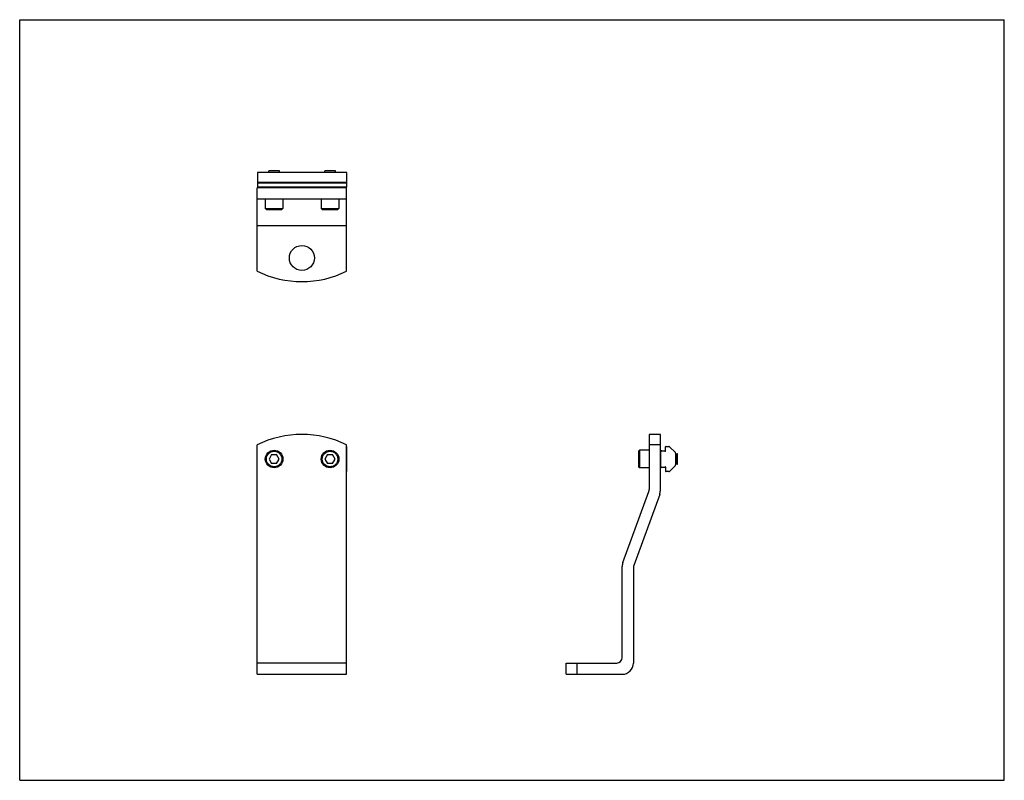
# Model space of a CAD drawing. Header units: inches. Extents: x 0 to 22, y 0 to 17.
import ezdxf

# ---------------------------------------------------------------- set-up
doc = ezdxf.new("R2010")
doc.units = ezdxf.units.IN
doc.header["$LTSCALE"] = 1.21
doc.header["$MEASUREMENT"] = 0
doc.layers.get('0').update_dxf_attribs({"linetype": 'CONTINUOUS'})
doc.layers.add('MANIFOLD_SOLID_BREP_1767_BL0', color=7, linetype='CONTINUOUS')
doc.layers.add('MANIFOLD_SOLID_BREP_2719_BL1', color=7, linetype='CONTINUOUS')

# ---------------------------------------------------------------- blocks, each defined once
blk = doc.blocks.new('MANIFOLD_SOLID_BREP_1767_BL0', base_point=(10, 7.998))
at = {"layer": 'MANIFOLD_SOLID_BREP_1767_BL0', "color": 7, "linetype": 'CONTINUOUS'}
for p, q in [((5.57, 13.625), (5.566, 13.621)), ((5.566, 13.586), (5.566, 13.621)), ((5.803, 13.621), (5.566, 13.621)), ((5.799, 13.625), (5.57, 13.625)), ((5.799, 13.625), (5.803, 13.621)), ((5.803, 13.586), (5.803, 13.621)), ((6.82, 13.625), (6.816, 13.621)), ((6.816, 13.586), (6.816, 13.621)), ((7.053, 13.621), (6.816, 13.621)), ((7.049, 13.625), (6.82, 13.625)), ((7.049, 13.625), (7.053, 13.621)), ((7.053, 13.586), (7.053, 13.621)), ((5.305, 11.379), (5.305, 13.245)), ((7.305, 13.245), (5.305, 13.245)), ((5.566, 13.245), (5.566, 13.258)), ((5.803, 13.245), (5.803, 13.258)), ((6.816, 13.245), (6.816, 13.258)), ((7.053, 13.245), (7.053, 13.258)), ((7.305, 11.379), (7.305, 13.245)), ((5.305, 12.995), (7.305, 12.995)), ((5.488, 12.995), (5.488, 12.783)), ((5.881, 12.995), (5.881, 12.783)), ((6.738, 12.995), (6.738, 12.783)), ((7.131, 12.995), (7.131, 12.783)), ((5.511, 12.759), (5.488, 12.783)), ((5.488, 12.783), (5.881, 12.783)), ((5.858, 12.759), (5.881, 12.783)), ((6.738, 12.783), (7.131, 12.783)), ((6.761, 12.759), (6.738, 12.783)), ((7.108, 12.759), (7.131, 12.783)), ((5.511, 12.759), (5.858, 12.759)), ((6.761, 12.759), (7.108, 12.759)), ((7.305, 12.395), (5.305, 12.395)), ((14.065, 7.731), (14.065, 6.497)), ((14.315, 7.731), (14.065, 7.731)), ((14.315, 6.475), (14.315, 7.731)), ((5.305, 2.371), (5.305, 7.496)), ((7.305, 2.371), (7.305, 7.496)), ((14.315, 7.496), (14.065, 7.496)), ((5.628, 7.279), (5.571, 7.181)), ((5.628, 7.279), (5.741, 7.279)), ((5.798, 7.181), (5.741, 7.279)), ((6.878, 7.279), (6.821, 7.181)), ((6.878, 7.279), (6.991, 7.279)), ((7.048, 7.181), (6.991, 7.279)), ((13.829, 7.354), (13.852, 7.378)), ((13.829, 7.354), (13.829, 7.008)), ((13.852, 7.378), (13.852, 6.984)), ((14.065, 7.378), (13.852, 7.378)), ((14.315, 7.299), (14.328, 7.299)), ((14.656, 7.299), (14.691, 7.299)), ((14.691, 7.063), (14.691, 7.299)), ((14.695, 7.295), (14.691, 7.299)), ((14.695, 7.067), (14.695, 7.295)), ((5.571, 7.181), (5.628, 7.082)), ((5.741, 7.082), (5.628, 7.082)), ((5.741, 7.082), (5.798, 7.181)), ((6.821, 7.181), (6.878, 7.082)), ((6.991, 7.082), (6.878, 7.082)), ((6.991, 7.082), (7.048, 7.181)), ((14.328, 7.063), (14.315, 7.063)), ((14.691, 7.063), (14.656, 7.063)), ((14.691, 7.063), (14.695, 7.067)), ((13.852, 6.984), (13.829, 7.008)), ((14.065, 6.984), (13.852, 6.984)), ((13.48, 4.867), (14.057, 6.454)), ((14.3, 6.389), (13.722, 4.802)), ((13.464, 2.746), (13.464, 4.782)), ((13.714, 4.759), (13.714, 2.621)), ((7.305, 2.621), (5.305, 2.621)), ((12.214, 2.621), (13.339, 2.621)), ((12.214, 2.371), (12.214, 2.621)), ((12.449, 2.621), (12.449, 2.371)), ((5.305, 2.371), (7.305, 2.371)), ((12.214, 2.371), (13.464, 2.371))]:
    blk.add_line(p, q, dxfattribs=at)
for centre, radius in [((6.305, 11.675), 0.28), ((5.685, 7.181), 0.197), ((5.685, 7.181), 0.173), ((6.935, 7.181), 0.197), ((6.935, 7.181), 0.173)]:
    blk.add_circle(centre, radius, dxfattribs=at)
for centre, radius, start, end in [((6.305, 13.395), 2.25, 243.6122, 296.3878), ((6.305, 5.481), 2.25, 63.6122, 116.3878), ((13.94, 6.497), 0.125, 340, 360), ((14.065, 6.475), 0.25, 340, 360), ((13.714, 4.782), 0.25, 160, 180), ((13.839, 4.759), 0.125, 160, 180), ((13.339, 2.746), 0.125, 270, 360), ((13.464, 2.621), 0.25, 270, 360)]:
    blk.add_arc(centre, radius, start, end, dxfattribs=at)
blk = doc.blocks.new('MANIFOLD_SOLID_BREP_2719_BL1', base_point=(9.983, 10.243))
at = {"layer": 'MANIFOLD_SOLID_BREP_2719_BL1', "color": 7, "linetype": 'CONTINUOUS'}
for p, q in [((5.31, 13.586), (5.31, 13.258)), ((7.31, 13.586), (5.31, 13.586)), ((7.31, 13.258), (7.31, 13.586)), ((7.31, 13.363), (5.31, 13.363)), ((7.31, 13.348), (5.31, 13.348)), ((7.31, 13.258), (5.31, 13.258)), ((7.305, 7.462), (7.31, 7.462)), ((7.305, 7.367), (7.31, 7.367)), ((7.31, 6.899), (7.31, 7.462)), ((14.328, 7.014), (14.328, 7.347)), ((14.348, 7.367), (14.418, 7.367)), ((14.418, 7.36), (14.418, 7.367)), ((14.433, 7.36), (14.433, 7.452)), ((14.443, 7.462), (14.506, 7.462)), ((14.521, 7.457), (14.65, 7.327)), ((14.656, 7.313), (14.656, 7.049)), ((7.31, 6.994), (7.305, 6.994)), ((7.31, 6.899), (7.305, 6.899)), ((14.418, 6.994), (14.348, 6.994)), ((14.418, 6.994), (14.418, 7.002)), ((14.433, 7.002), (14.433, 6.909)), ((14.506, 6.899), (14.443, 6.899)), ((14.65, 7.035), (14.521, 6.905))]:
    blk.add_line(p, q, dxfattribs=at)
for centre, radius, start, end in [((14.348, 7.347), 0.02, 90, 180), ((14.425, 7.36), 0.0075, 180, 360), ((14.443, 7.452), 0.01, 90, 180), ((14.506, 7.442), 0.02, 45, 90), ((14.636, 7.313), 0.02, 0, 45), ((14.636, 7.049), 0.02, 315, 360), ((14.348, 7.014), 0.02, 180, 270), ((14.425, 7.002), 0.0075, 0, 180), ((14.443, 6.909), 0.01, 180, 270), ((14.506, 6.919), 0.02, 270, 315)]:
    blk.add_arc(centre, radius, start, end, dxfattribs=at)

msp = doc.modelspace()

# ---------------------------------------------------------------- linework, layer by layer
at = {"color": 7, "linetype": 'CONTINUOUS'}
for p, q in [((0, 0), (0, 17)), ((0, 17), (22, 17)), ((22, 0), (22, 17)), ((0, 0), (22, 0))]:
    msp.add_line(p, q, dxfattribs=at)

# ---------------------------------------------------------------- block references
at = {"layer": 'MANIFOLD_SOLID_BREP_1767_BL0'}
msp.add_blockref('MANIFOLD_SOLID_BREP_1767_BL0', (10, 7.998), dxfattribs=at)
at = {"layer": 'MANIFOLD_SOLID_BREP_2719_BL1'}
msp.add_blockref('MANIFOLD_SOLID_BREP_2719_BL1', (9.983, 10.243), dxfattribs=at)

doc.saveas('drawing.dxf')
